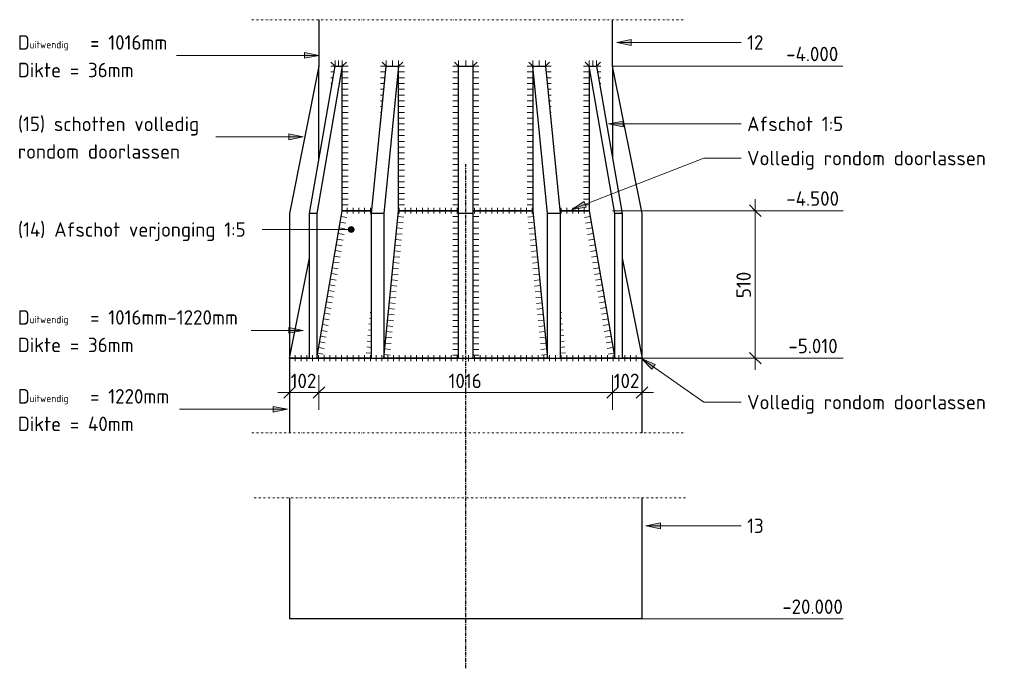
# Model space of a CAD drawing. Header units: millimetres. Extents: x -234509 to -203707, y -19731 to 120094.
# Tile 17 of 72: x -209100 to -205692, y -6083 to -3839. Entities that reach past the tile are written whole.
import ezdxf

# ---------------------------------------------------------------- set-up
doc = ezdxf.new("R2010")
doc.units = ezdxf.units.MM
doc.linetypes.add('Dash dot', pattern=[15.875, 6.35, -4.7625, 0, -4.7625])
doc.linetypes.add('Grid Line', pattern=[22.225, 12.7, -3.175, 3.175, -3.175])
for name, color, linetype, lineweight in [('N-CO-BC-BETONVORM-G', 50, 'Continuous', 25), ('N-CO-SC-STAALVORM-G', 10, 'Continuous', 25), ('X-XX-AL-CONSTRUCTIELIJN-G-3', 7, 'Dash dot', 18), ('X-XX-AL-M', 7, 'Continuous', 18), ('X-XX-AL-M-20', 7, 'Continuous', 18), ('X-XX-AL-T25-1', 7, 'Continuous', 13), ('X_XX_AL_DETAIL1_G', 7, 'Continuous', 13), ('X_XX_AL_STRAMIENLIJN_G-1', 7, 'Grid Line', 25)]:
    doc.layers.add(name, color=color, linetype=linetype, lineweight=lineweight)
doc.styles.add('NLCS-ISO', font='NLCS-ISO.ttf', dxfattribs={"height": 50})
doc.styles.add('NLCS-ISO_4', font='NLCS-ISO.ttf', dxfattribs={"height": 25})
doc.dimstyles.new('2_5_NLCS_diagonal', dxfattribs={"dimscale": 304.8, "dimtxt": 50.137748, "dimasz": 0.131234, "dimexe": 0.19685, "dimexo": 0.0625, "dimgap": 0, "dimtad": 1, "dimdec": 0, "dimzin": 0, "dimdsep": 46, "dimtxsty": 'NLCS-ISO', "dimblk1": 'OBLIQUE', "dimblk2": 'OBLIQUE', "dimsah": 1, "dimcen": 0.09, "dimdle": 0.131234, "dimazin": 0, "dimtfac": 1, "dimtdec": 4, "dimtix": 1, "dimtmove": 0, "dimatfit": 3, "dimfxl": 0.19685, "dimfxlon": 1, "dimtvp": 1, "dimtolj": 1, "dimtzin": 0, "dimarcsym": 2})

# ---------------------------------------------------------------- blocks, each defined once
blk = doc.blocks.new('GM_buispaal-Blauwverlaat - GM_buispaal-Blauwverlaat-3493027-Onderkant beschermpaal - Uitwellingerga Copy 1')
at = {"layer": 'N-CO-SC-STAALVORM-G'}
for p, q in [((-263985.7, -3839.3), (-263985.7, -4000)), ((-262969.7, -4000), (-262969.7, -3839.3)), ((-263905.4, -4500), (-263888.7, -4500)), ((-263888.7, -4500), (-263905.4, -4500)), ((-263888.7, -4500), (-263864, -4500)), ((-263864, -4500), (-263888.7, -4500)), ((-263864, -4500), (-263807.6, -4500)), ((-263807.6, -4500), (-263864, -4500)), ((-263807.6, -4500), (-263803.5, -4500)), ((-263803.5, -4500), (-263807.6, -4500)), ((-263710.1, -4500), (-263634.7, -4500)), ((-263634.7, -4500), (-263710.1, -4500)), ((-263634.7, -4500), (-263557.2, -4500)), ((-263557.2, -4500), (-263634.7, -4500)), ((-263557.2, -4500), (-263502.7, -4500)), ((-263502.7, -4500), (-263557.2, -4500)), ((-263452.7, -4500), (-263398.2, -4500)), ((-263398.2, -4500), (-263452.7, -4500)), ((-263398.2, -4500), (-263320.7, -4500)), ((-263320.7, -4500), (-263398.2, -4500)), ((-263320.7, -4500), (-263245.3, -4500)), ((-263245.3, -4500), (-263320.7, -4500)), ((-263151.9, -4500), (-263147.8, -4500)), ((-263147.8, -4500), (-263151.9, -4500)), ((-263147.8, -4500), (-263091.4, -4500)), ((-263091.4, -4500), (-263147.8, -4500)), ((-263091.4, -4500), (-263066.7, -4500)), ((-263066.7, -4500), (-263091.4, -4500)), ((-263066.7, -4500), (-263050, -4500)), ((-263050, -4500), (-263066.7, -4500)), ((-264086.2, -5010), (-264087.7, -5010)), ((-264087.7, -5010), (-264087.7, -5267.9)), ((-264087.7, -5010), (-264086.2, -5010)), ((-264081.5, -5010), (-264086.2, -5010)), ((-264086.2, -5010), (-264081.5, -5010)), ((-264063, -5010), (-264081.5, -5010)), ((-264081.5, -5010), (-264063, -5010)), ((-264018.8, -5010), (-264063, -5010)), ((-264063, -5010), (-264018.8, -5010)), ((-263990.9, -5010), (-263993.6, -5010)), ((-263993.6, -5010), (-263990.9, -5010)), ((-263938.7, -5010), (-263990.9, -5010)), ((-263990.9, -5010), (-263938.7, -5010)), ((-263909, -5010), (-263938.7, -5010)), ((-263938.7, -5010), (-263909, -5010)), ((-263877.2, -5010), (-263909, -5010)), ((-263909, -5010), (-263877.2, -5010)), ((-263807.5, -5010), (-263877.2, -5010)), ((-263877.2, -5010), (-263807.5, -5010)), ((-263804.4, -5010), (-263807.5, -5010)), ((-263807.5, -5010), (-263804.4, -5010)), ((-263502.7, -5010), (-263761.2, -5010)), ((-263761.2, -5010), (-263502.7, -5010)), ((-263194.2, -5010), (-263452.7, -5010)), ((-263452.7, -5010), (-263194.2, -5010)), ((-263147.9, -5010), (-263151, -5010)), ((-263151, -5010), (-263147.9, -5010)), ((-263078.2, -5010), (-263147.9, -5010)), ((-263147.9, -5010), (-263078.2, -5010)), ((-263046.4, -5010), (-263078.2, -5010)), ((-263078.2, -5010), (-263046.4, -5010)), ((-263016.7, -5010), (-263046.4, -5010)), ((-263046.4, -5010), (-263016.7, -5010)), ((-262964.5, -5010), (-263016.7, -5010)), ((-263016.7, -5010), (-262964.5, -5010)), ((-262961.8, -5010), (-262964.5, -5010)), ((-262964.5, -5010), (-262961.8, -5010)), ((-262892.4, -5010), (-262936.7, -5010)), ((-262936.7, -5010), (-262892.4, -5010)), ((-262873.9, -5010), (-262892.4, -5010)), ((-262892.4, -5010), (-262873.9, -5010)), ((-262869.3, -5010), (-262873.9, -5010)), ((-262873.9, -5010), (-262869.3, -5010)), ((-262867.7, -5010), (-262869.3, -5010)), ((-262869.3, -5010), (-262867.7, -5010)), ((-262867.7, -5267.9), (-262867.7, -5010))]:
    blk.add_line(p, q, dxfattribs=at)
blk = doc.blocks.new('AG_GM_Schottenbeschermpaal1 - AG_GM_Schottenbeschermpaal-3754297-Onderkant beschermpaal - Uitwellingerga Copy 1')
at = {"layer": 'N-CO-SC-STAALVORM-G'}
for p, q in [((-263985.7, -4000), (-264087.7, -4510)), ((-264018.5, -4510), (-263930.2, -4000)), ((-263905.2, -4000), (-263993.5, -4510)), ((-263985.7, -4320.5), (-263985.7, -4000)), ((-263930.2, -4000), (-263905.2, -4000)), ((-263905.2, -4500), (-263905.2, -4000.3)), ((-263804.4, -4510), (-263753.4, -4000)), ((-263710.1, -4000), (-263761.1, -4510)), ((-263753.4, -4000), (-263710.1, -4000)), ((-263710.1, -4500), (-263710.1, -4000.5)), ((-263502.7, -4510), (-263502.7, -4000)), ((-263502.7, -4000), (-263452.7, -4000)), ((-263452.7, -4000), (-263452.7, -4510)), ((-263194.4, -4510), (-263245.4, -4000)), ((-263245.4, -4000), (-263202.1, -4000)), ((-263245.4, -4000.5), (-263245.4, -4500)), ((-263202.1, -4000), (-263151.1, -4510)), ((-262961.9, -4510), (-263050.3, -4000)), ((-263050.3, -4000.3), (-263050.3, -4500)), ((-263050.2, -4000), (-263025.3, -4000)), ((-263025.3, -4000), (-262936.9, -4510)), ((-262867.7, -4510), (-262969.7, -4000)), ((-262969.7, -4000), (-262969.7, -4320.5)), ((-264087.7, -4510), (-264087.7, -5010)), ((-264018.5, -5010), (-264018.5, -4510)), ((-263993.5, -4510), (-264018.5, -4510)), ((-263993.5, -5010), (-263905.2, -4500)), ((-263993.5, -4510), (-263993.5, -5010)), ((-263804.4, -5010), (-263804.4, -4510)), ((-263761.1, -4510), (-263804.4, -4510)), ((-263761.1, -5010), (-263710.1, -4500)), ((-263761.1, -4510), (-263761.1, -5010)), ((-263502.7, -5010), (-263502.7, -4510)), ((-263452.7, -4510), (-263502.7, -4510)), ((-263452.7, -4510), (-263452.7, -5010)), ((-263245.4, -4500), (-263194.4, -5010)), ((-263194.4, -5010), (-263194.4, -4510)), ((-263151.1, -4510), (-263194.4, -4510)), ((-263151.1, -4510), (-263151.1, -5010)), ((-263050.3, -4500), (-262961.9, -5010)), ((-262961.9, -5010), (-262961.9, -4510)), ((-262936.9, -4510), (-262961.9, -4510)), ((-262936.9, -4510), (-262936.9, -5010)), ((-262867.7, -5010), (-262867.7, -4510)), ((-264087.7, -5010), (-264018.5, -4664.1)), ((-262936.9, -4664.1), (-262867.7, -5010)), ((-264018.5, -5010), (-263993.5, -5010)), ((-263804.4, -5010), (-263761.1, -5010)), ((-263502.7, -5010), (-263452.7, -5010)), ((-263194.4, -5010), (-263151.1, -5010)), ((-262961.9, -5010), (-262936.9, -5010))]:
    blk.add_line(p, q, dxfattribs=at)
blk = doc.blocks.new('GM_buispaal-Blauwverlaat - GM_buispaal-Blauwverlaat-V128-Onderkant beschermpaal - Uitwellingerga Copy 1')
at = {"layer": 'N-CO-SC-STAALVORM-G'}
for p, q in [((-264087.7, -5492.6), (-264087.7, -5911.7)), ((-262867.7, -5911.7), (-262867.7, -5492.6)), ((-264086.2, -5911.7), (-264087.7, -5911.7)), ((-264081.5, -5911.7), (-264086.2, -5911.7)), ((-264063, -5911.7), (-264081.5, -5911.7)), ((-263990.9, -5911.7), (-264063, -5911.7)), ((-263938.7, -5911.7), (-263990.9, -5911.7)), ((-263909, -5911.7), (-263938.7, -5911.7)), ((-263877.2, -5911.7), (-263909, -5911.7)), ((-263807.5, -5911.7), (-263877.2, -5911.7)), ((-263147.9, -5911.7), (-263807.5, -5911.7)), ((-263078.2, -5911.7), (-263147.9, -5911.7)), ((-263046.4, -5911.7), (-263078.2, -5911.7)), ((-263016.7, -5911.7), (-263046.4, -5911.7)), ((-262964.5, -5911.7), (-263016.7, -5911.7)), ((-262892.4, -5911.7), (-262964.5, -5911.7)), ((-262873.9, -5911.7), (-262892.4, -5911.7)), ((-262869.3, -5911.7), (-262873.9, -5911.7)), ((-262867.7, -5911.7), (-262869.3, -5911.7))]:
    blk.add_line(p, q, dxfattribs=at)
blk = doc.blocks.new('Spot Elevations - lijn-1760301-Onderkant beschermpaal - Uitwellingerga Copy 1')
at = {"layer": 'X-XX-AL-M'}
blk.add_line((-262171.9, -4500), (-262371.9, -4500), dxfattribs=at)
blk = doc.blocks.new('Spot Elevations - lijn-V129-Onderkant beschermpaal - Uitwellingerga Copy 1')
at = {"layer": 'X-XX-AL-M'}
blk.add_line((-262171.2, -5911.7), (-262371.2, -5911.7), dxfattribs=at)
blk = doc.blocks.new('DIMBLOCK121-Onderkant beschermpaal - Uitwellingerga Copy 1')
at = {"layer": 'X-XX-AL-M-20'}
for p, q in [((-206554.4, -4460), (-206554.4, -5050)), ((-206554.4, -4500), (-206574.4, -4480)), ((-206614.4, -4500), (-206494.4, -4500)), ((-206554.4, -4500), (-206614.4, -4500)), ((-206554.4, -4500), (-206534.4, -4520)), ((-206554.4, -5010), (-206574.4, -4990)), ((-206614.4, -5010), (-206494.4, -5010)), ((-206554.4, -5010), (-206614.4, -5010)), ((-206554.4, -5010), (-206534.4, -5030))]:
    blk.add_line(p, q, dxfattribs=at)
at = {"layer": 'X-XX-AL-M-20', "color": 0, "insert": (-206619.5, -4802.3), "char_height": 50, "width": 113.519, "attachment_point": 1, "rotation": 90, "line_spacing_factor": 1.135194, "style": 'NLCS-ISO'}
blk.add_mtext('510', dxfattribs=at)
blk = doc.blocks.new('_Oblique')
at = {"color": 0, "linetype": 'ByBlock', "lineweight": -2}
blk.add_line((-0.5, -0.5), (0.5, 0.5), dxfattribs=at)
blk = doc.blocks.new('DIMBLOCK122-Onderkant beschermpaal - Uitwellingerga Copy 1')
at = {"layer": 'X-XX-AL-M-20'}
for p, q in [((-208166.2, -5068.9), (-208166.2, -5188.9)), ((-208166.2, -5128.9), (-208166.2, -5068.9)), ((-208064.2, -5068.9), (-208064.2, -5188.9)), ((-208064.2, -5128.9), (-208064.2, -5068.9)), ((-208166.2, -5128.9), (-208146.2, -5108.9)), ((-208064.2, -5128.9), (-208044.2, -5108.9)), ((-208206.2, -5128.9), (-208064.2, -5128.9)), ((-208166.2, -5128.9), (-208186.2, -5148.9)), ((-208064.2, -5128.9), (-208084.2, -5148.9))]:
    blk.add_line(p, q, dxfattribs=at)
at = {"layer": 'X-XX-AL-M-20', "color": 0, "insert": (-208162.5, -5063.7), "char_height": 50, "width": 113.519, "attachment_point": 1, "line_spacing_factor": 1.135194, "style": 'NLCS-ISO'}
blk.add_mtext('102', dxfattribs=at)
blk = doc.blocks.new('DIMBLOCK123-Onderkant beschermpaal - Uitwellingerga Copy 1')
at = {"layer": 'X-XX-AL-M-20'}
for p, q in [((-208064.2, -5068.9), (-208064.2, -5188.9)), ((-208064.2, -5128.9), (-208064.2, -5068.9)), ((-207048.2, -5068.9), (-207048.2, -5188.9)), ((-207048.2, -5128.9), (-207048.2, -5068.9)), ((-208064.2, -5128.9), (-208044.2, -5108.9)), ((-207048.2, -5128.9), (-207028.2, -5108.9)), ((-208064.2, -5128.9), (-208084.2, -5148.9)), ((-208064.2, -5128.9), (-207048.2, -5128.9)), ((-207048.2, -5128.9), (-207068.2, -5148.9))]:
    blk.add_line(p, q, dxfattribs=at)
at = {"layer": 'X-XX-AL-M-20', "color": 0, "insert": (-207615.8, -5063.7), "char_height": 50, "width": 143.034, "attachment_point": 1, "line_spacing_factor": 1.135194, "style": 'NLCS-ISO'}
blk.add_mtext('1016', dxfattribs=at)
blk = doc.blocks.new('DIMBLOCK124-Onderkant beschermpaal - Uitwellingerga Copy 1')
at = {"layer": 'X-XX-AL-M-20'}
for p, q in [((-207048.2, -5068.9), (-207048.2, -5188.9)), ((-207048.2, -5128.9), (-207048.2, -5068.9)), ((-206946.2, -5068.9), (-206946.2, -5188.9)), ((-206946.2, -5128.9), (-206946.2, -5068.9)), ((-207048.2, -5128.9), (-207028.2, -5108.9)), ((-206946.2, -5128.9), (-206926.2, -5108.9)), ((-207048.2, -5128.9), (-207068.2, -5148.9)), ((-207048.2, -5128.9), (-206906.2, -5128.9)), ((-206946.2, -5128.9), (-206966.2, -5148.9))]:
    blk.add_line(p, q, dxfattribs=at)
at = {"layer": 'X-XX-AL-M-20', "color": 0, "insert": (-207044.5, -5063.7), "char_height": 50, "width": 113.519, "attachment_point": 1, "line_spacing_factor": 1.135194, "style": 'NLCS-ISO'}
blk.add_mtext('102', dxfattribs=at)

msp = doc.modelspace()

# ---------------------------------------------------------------- hatches: boundary and pattern name
at = {"layer": 'X-XX-AL-T25-1'}
for points in [[(-207033.5, -3918), (-206983.5, -3928), (-206983.5, -3908)], [(-208064.1, -3962.8), (-208114.1, -3952.8), (-208114.1, -3972.8)], [(-207061.9, -4199.8), (-207011.9, -4209.8), (-207011.9, -4189.8)], [(-208118.8, -4244.5), (-208168.8, -4234.5), (-208168.8, -4254.5)], [(-207189.7, -4496.1), (-207139.5, -4487.2), (-207146.7, -4468.6)], [(-208118.8, -4913.8), (-208168.8, -4903.8), (-208168.8, -4923.8)], [(-206947.6, -5011), (-206912.5, -5047.9), (-206901, -5031.5)], [(-208172.6, -5186.8), (-208222.6, -5176.8), (-208222.6, -5196.8)], [(-206932.8, -5589.8), (-206882.8, -5599.8), (-206882.8, -5579.8)]]:
    msp.add_hatch(color=256, dxfattribs=at).paths.add_polyline_path(points, flags=0)
h = msp.add_hatch(color=256, dxfattribs=at)
edge = h.paths.add_edge_path(flags=0)
edge.add_arc((-207952.7, -4565), 10, 0, 360)

# ---------------------------------------------------------------- linework, layer by layer
at = {"layer": 'X-XX-AL-CONSTRUCTIELIJN-G-3'}
for p, q in [((-208296.2, -3839.3), (-206796.2, -3839.3)), ((-208296.2, -5267.9), (-206796.2, -5267.9)), ((-206796.2, -5492.6), (-208296.2, -5492.6))]:
    msp.add_line(p, q, dxfattribs=at)
at = {"layer": 'X-XX-AL-M'}
for p, q in [((-207048.2, -4000), (-206501.5, -4000)), ((-206501.5, -4000), (-206451, -4000)), ((-207048.2, -4500), (-206723.6, -4500)), ((-206723.6, -4500), (-206450.4, -4500)), ((-206946.2, -5010), (-206800.7, -5010)), ((-206800.7, -5010), (-206450.4, -5010)), ((-206946.2, -5911.7), (-206624.8, -5911.7)), ((-206624.8, -5911.7), (-206449.7, -5911.7))]:
    msp.add_line(p, q, dxfattribs=at)
at = {"layer": 'X-XX-AL-T25-1'}
for p, q in [((-206983.5, -3908), (-207033.5, -3918)), ((-207033.5, -3918), (-206983.5, -3928)), ((-207033.5, -3918), (-206602.6, -3918)), ((-206983.5, -3928), (-206983.5, -3908)), ((-208064.1, -3962.8), (-208557, -3962.8)), ((-208064.1, -3962.8), (-208114.1, -3952.8)), ((-208114.1, -3952.8), (-208114.1, -3972.8)), ((-208114.1, -3972.8), (-208064.1, -3962.8)), ((-207011.9, -4189.8), (-207061.9, -4199.8)), ((-207011.9, -4209.8), (-207011.9, -4189.8)), ((-207061.9, -4199.8), (-207011.9, -4209.8)), ((-207061.9, -4199.8), (-206602.6, -4199.8)), ((-208118.8, -4244.5), (-208420.8, -4244.5)), ((-208118.8, -4244.5), (-208168.8, -4234.5)), ((-208168.8, -4234.5), (-208168.8, -4254.5)), ((-208168.8, -4254.5), (-208118.8, -4244.5)), ((-207189.7, -4496.1), (-206732.5, -4318)), ((-206732.5, -4318), (-206602.6, -4318)), ((-207146.7, -4468.6), (-207189.7, -4496.1)), ((-207189.7, -4496.1), (-207139.5, -4487.2)), ((-207139.5, -4487.2), (-207146.7, -4468.6)), ((-207952.7, -4565), (-208260.6, -4565)), ((-208118.8, -4913.8), (-208168.8, -4903.8)), ((-208168.8, -4903.8), (-208168.8, -4923.8)), ((-208118.8, -4913.8), (-208299, -4913.8)), ((-208168.8, -4923.8), (-208118.8, -4913.8)), ((-206947.6, -5011), (-206912.5, -5047.9)), ((-206901, -5031.5), (-206947.6, -5011)), ((-206947.6, -5011), (-206732.5, -5162)), ((-206912.5, -5047.9), (-206901, -5031.5)), ((-208172.6, -5186.8), (-208222.6, -5176.8)), ((-208222.6, -5176.8), (-208222.6, -5196.8)), ((-206732.5, -5162), (-206602.6, -5162)), ((-208172.6, -5186.8), (-208546.4, -5186.8)), ((-208222.6, -5196.8), (-208172.6, -5186.8)), ((-206882.8, -5579.8), (-206932.8, -5589.8)), ((-206882.8, -5599.8), (-206882.8, -5579.8)), ((-206932.8, -5589.8), (-206882.8, -5599.8)), ((-206932.8, -5589.8), (-206602.6, -5589.8))]:
    msp.add_line(p, q, dxfattribs=at)
msp.add_circle((-207952.7, -4565), 10, dxfattribs=at)
at = {"layer": 'X_XX_AL_DETAIL1_G'}
for p, q in [((-208008.6, -4000), (-208022.8, -3985.9)), ((-208008.6, -3980), (-208008.6, -4000)), ((-207996.1, -3980), (-207996.1, -4000)), ((-207983.6, -3980), (-207983.6, -4000)), ((-207983.6, -4000), (-207969.5, -3985.9)), ((-207831.8, -4000), (-207846, -3985.9)), ((-207831.8, -3980), (-207831.8, -4000)), ((-207810.2, -3980), (-207810.2, -4000)), ((-207788.5, -3980), (-207788.5, -4000)), ((-207788.5, -4000), (-207774.4, -3985.9)), ((-207581.2, -4000), (-207595.3, -3985.9)), ((-207581.2, -3980), (-207581.2, -4000)), ((-207556.2, -3980), (-207556.2, -4000)), ((-207531.2, -3980), (-207531.2, -4000)), ((-207531.2, -4000), (-207517.1, -3985.9)), ((-207323.8, -4000), (-207338, -3985.9)), ((-207323.8, -3980), (-207323.8, -4000)), ((-207302.2, -4000), (-207302.2, -3980)), ((-207280.5, -3980), (-207280.5, -4000)), ((-207280.5, -4000), (-207266.4, -3985.9)), ((-207128.8, -4000), (-207142.9, -3985.9)), ((-207128.8, -3980), (-207128.8, -4000)), ((-207116.3, -3980), (-207116.3, -4000)), ((-207103.8, -3980), (-207103.8, -4000)), ((-207103.8, -4000), (-207089.6, -3985.9)), ((-208008.6, -4000), (-208023.6, -4000)), ((-208023.6, -4020), (-208012.1, -4020)), ((-207983.6, -4000), (-207963.6, -4000)), ((-207983.6, -4020), (-207963.6, -4020)), ((-207831.8, -4000), (-207851.8, -4000)), ((-207831.8, -4000), (-207851.8, -4200)), ((-207833.8, -4020), (-207851.8, -4020)), ((-207788.5, -4000), (-207768.5, -4000)), ((-207788.5, -4020), (-207768.5, -4020)), ((-207581.2, -4000), (-207601.2, -4000)), ((-207581.2, -4020), (-207601.2, -4020)), ((-207531.2, -4000), (-207511.2, -4000)), ((-207531.2, -4020), (-207511.2, -4020)), ((-207323.8, -4000), (-207343.8, -4000)), ((-207323.8, -4020), (-207343.8, -4020)), ((-207280.5, -4000), (-207260.5, -4000)), ((-207278.5, -4020), (-207260.5, -4020)), ((-207128.8, -4000), (-207148.8, -4000)), ((-207128.8, -4020), (-207148.8, -4020)), ((-207103.8, -4000), (-207088.8, -4000)), ((-207088.8, -4020), (-207100.3, -4020)), ((-208023.6, -4040), (-208015.6, -4040)), ((-207983.6, -4040), (-207963.6, -4040)), ((-207835.8, -4040), (-207851.8, -4040)), ((-207788.5, -4040), (-207768.5, -4040)), ((-207581.2, -4040), (-207601.2, -4040)), ((-207531.2, -4040), (-207511.2, -4040)), ((-207323.8, -4040), (-207343.8, -4040)), ((-207276.5, -4040), (-207260.5, -4040)), ((-207128.8, -4040), (-207148.8, -4040)), ((-207088.8, -4040), (-207096.8, -4040)), ((-208023.6, -4060), (-208019, -4060)), ((-208023.6, -4080), (-208022.5, -4080)), ((-207983.6, -4060), (-207963.6, -4060)), ((-207983.6, -4080), (-207963.6, -4080)), ((-207837.8, -4060), (-207851.8, -4060)), ((-207839.8, -4080), (-207851.8, -4080)), ((-207788.5, -4060), (-207768.5, -4060)), ((-207788.5, -4080), (-207768.5, -4080)), ((-207581.2, -4060), (-207601.2, -4060)), ((-207581.2, -4080), (-207601.2, -4080)), ((-207531.2, -4060), (-207511.2, -4060)), ((-207531.2, -4080), (-207511.2, -4080)), ((-207323.8, -4060), (-207343.8, -4060)), ((-207323.8, -4080), (-207343.8, -4080)), ((-207274.5, -4060), (-207260.5, -4060)), ((-207272.5, -4080), (-207260.5, -4080)), ((-207128.8, -4060), (-207148.8, -4060)), ((-207128.8, -4080), (-207148.8, -4080)), ((-207088.8, -4060), (-207093.4, -4060)), ((-207088.8, -4080), (-207089.9, -4080)), ((-207983.6, -4100), (-207963.6, -4100)), ((-207983.6, -4120), (-207963.6, -4120)), ((-207841.8, -4100), (-207851.8, -4100)), ((-207843.8, -4120), (-207851.8, -4120)), ((-207788.5, -4100), (-207768.5, -4100)), ((-207788.5, -4120), (-207768.5, -4120)), ((-207581.2, -4100), (-207601.2, -4100)), ((-207581.2, -4120), (-207601.2, -4120)), ((-207531.2, -4100), (-207511.2, -4100)), ((-207531.2, -4120), (-207511.2, -4120)), ((-207323.8, -4100), (-207343.8, -4100)), ((-207323.8, -4120), (-207343.8, -4120)), ((-207270.5, -4100), (-207260.5, -4100)), ((-207268.5, -4120), (-207260.5, -4120)), ((-207128.8, -4100), (-207148.8, -4100)), ((-207128.8, -4120), (-207148.8, -4120)), ((-207983.6, -4140), (-207963.6, -4140)), ((-207845.8, -4140), (-207851.8, -4140)), ((-207788.5, -4140), (-207768.5, -4140)), ((-207581.2, -4140), (-207601.2, -4140)), ((-207531.2, -4140), (-207511.2, -4140)), ((-207323.8, -4140), (-207343.8, -4140)), ((-207266.5, -4140), (-207260.5, -4140)), ((-207128.8, -4140), (-207148.8, -4140)), ((-207983.6, -4160), (-207963.6, -4160)), ((-207983.6, -4180), (-207963.6, -4180)), ((-207847.8, -4160), (-207851.8, -4160)), ((-207788.5, -4160), (-207768.5, -4160)), ((-207788.5, -4180), (-207768.5, -4180)), ((-207581.2, -4160), (-207601.2, -4160)), ((-207581.2, -4180), (-207601.2, -4180)), ((-207531.2, -4160), (-207511.2, -4160)), ((-207531.2, -4180), (-207511.2, -4180)), ((-207323.8, -4160), (-207343.8, -4160)), ((-207323.8, -4180), (-207343.8, -4180)), ((-207264.5, -4160), (-207260.5, -4160)), ((-207128.8, -4160), (-207148.8, -4160)), ((-207128.8, -4180), (-207148.8, -4180)), ((-207983.6, -4200), (-207963.6, -4200)), ((-207983.6, -4220), (-207963.6, -4220)), ((-207788.5, -4200), (-207768.5, -4200)), ((-207788.5, -4220), (-207768.5, -4220)), ((-207581.2, -4200), (-207601.2, -4200)), ((-207581.2, -4220), (-207601.2, -4220)), ((-207531.2, -4200), (-207511.2, -4200)), ((-207531.2, -4220), (-207511.2, -4220)), ((-207323.8, -4200), (-207343.8, -4200)), ((-207323.8, -4220), (-207343.8, -4220)), ((-207128.8, -4200), (-207148.8, -4200)), ((-207128.8, -4220), (-207148.8, -4220)), ((-207983.6, -4240), (-207963.6, -4240)), ((-207788.5, -4240), (-207768.5, -4240)), ((-207581.2, -4240), (-207601.2, -4240)), ((-207531.2, -4240), (-207511.2, -4240)), ((-207323.8, -4240), (-207343.8, -4240)), ((-207128.8, -4240), (-207148.8, -4240)), ((-207983.6, -4260), (-207963.6, -4260)), ((-207983.6, -4280), (-207963.6, -4280)), ((-207788.5, -4260), (-207768.5, -4260)), ((-207788.5, -4280), (-207768.5, -4280)), ((-207581.2, -4260), (-207601.2, -4260)), ((-207581.2, -4280), (-207601.2, -4280)), ((-207531.2, -4260), (-207511.2, -4260)), ((-207531.2, -4280), (-207511.2, -4280)), ((-207323.8, -4260), (-207343.8, -4260)), ((-207323.8, -4280), (-207343.8, -4280)), ((-207128.8, -4260), (-207148.8, -4260)), ((-207128.8, -4280), (-207148.8, -4280)), ((-207983.6, -4300), (-207963.6, -4300)), ((-207983.6, -4320), (-207963.6, -4320)), ((-207788.5, -4300), (-207768.5, -4300)), ((-207788.5, -4320), (-207768.5, -4320)), ((-207581.2, -4300), (-207601.2, -4300)), ((-207581.2, -4320), (-207601.2, -4320)), ((-207531.2, -4300), (-207511.2, -4300)), ((-207531.2, -4320), (-207511.2, -4320)), ((-207323.8, -4300), (-207343.8, -4300)), ((-207323.8, -4320), (-207343.8, -4320)), ((-207128.8, -4300), (-207148.8, -4300)), ((-207128.8, -4320), (-207148.8, -4320)), ((-207983.6, -4340), (-207963.6, -4340)), ((-207983.6, -4360), (-207963.6, -4360)), ((-207788.5, -4340), (-207768.5, -4340)), ((-207788.5, -4360), (-207768.5, -4360)), ((-207581.2, -4340), (-207601.2, -4340)), ((-207581.2, -4360), (-207601.2, -4360)), ((-207531.2, -4340), (-207511.2, -4340)), ((-207531.2, -4360), (-207511.2, -4360)), ((-207323.8, -4340), (-207343.8, -4340)), ((-207323.8, -4360), (-207343.8, -4360)), ((-207128.8, -4340), (-207148.8, -4340)), ((-207128.8, -4360), (-207148.8, -4360)), ((-207983.6, -4380), (-207963.6, -4380)), ((-207788.5, -4380), (-207768.5, -4380)), ((-207581.2, -4380), (-207601.2, -4380)), ((-207531.2, -4380), (-207511.2, -4380)), ((-207323.8, -4380), (-207343.8, -4380)), ((-207128.8, -4380), (-207148.8, -4380)), ((-207983.6, -4400), (-207963.6, -4400)), ((-207983.6, -4420), (-207963.6, -4420)), ((-207788.5, -4400), (-207768.5, -4400)), ((-207788.5, -4420), (-207768.5, -4420)), ((-207581.2, -4400), (-207601.2, -4400)), ((-207581.2, -4420), (-207601.2, -4420)), ((-207531.2, -4400), (-207511.2, -4400)), ((-207531.2, -4420), (-207511.2, -4420)), ((-207323.8, -4400), (-207343.8, -4400)), ((-207323.8, -4420), (-207343.8, -4420)), ((-207128.8, -4400), (-207148.8, -4400)), ((-207128.8, -4420), (-207148.8, -4420)), ((-207983.6, -4440), (-207963.6, -4440)), ((-207983.6, -4460), (-207963.6, -4460)), ((-207788.5, -4440), (-207768.5, -4440)), ((-207788.5, -4460), (-207768.5, -4460)), ((-207581.2, -4440), (-207601.2, -4440)), ((-207581.2, -4460), (-207601.2, -4460)), ((-207531.2, -4440), (-207511.2, -4440)), ((-207531.2, -4460), (-207511.2, -4460)), ((-207323.8, -4440), (-207343.8, -4440)), ((-207323.8, -4460), (-207343.8, -4460)), ((-207128.8, -4440), (-207148.8, -4440)), ((-207128.8, -4460), (-207148.8, -4460)), ((-207983.6, -4480), (-207963.6, -4480)), ((-207966.2, -4490), (-207966.2, -4510)), ((-207946.2, -4490), (-207946.2, -4510)), ((-207926.2, -4490), (-207926.2, -4510)), ((-207906.2, -4490), (-207906.2, -4510)), ((-207886.2, -4490), (-207886.2, -4510)), ((-207788.5, -4480), (-207768.5, -4480)), ((-207786.2, -4490), (-207786.2, -4510)), ((-207766.2, -4490), (-207766.2, -4510)), ((-207746.2, -4490), (-207746.2, -4510)), ((-207726.2, -4490), (-207726.2, -4510)), ((-207706.2, -4490), (-207706.2, -4510)), ((-207686.2, -4490), (-207686.2, -4510)), ((-207666.2, -4490), (-207666.2, -4510)), ((-207646.2, -4490), (-207646.2, -4510)), ((-207626.2, -4490), (-207626.2, -4510)), ((-207606.2, -4490), (-207606.2, -4510)), ((-207581.2, -4480), (-207601.2, -4480)), ((-207586.2, -4490), (-207586.2, -4510)), ((-207531.2, -4480), (-207511.2, -4480)), ((-207526.2, -4490), (-207526.2, -4510)), ((-207506.2, -4490), (-207506.2, -4510)), ((-207486.2, -4490), (-207486.2, -4510)), ((-207466.2, -4490), (-207466.2, -4510)), ((-207446.2, -4490), (-207446.2, -4510)), ((-207426.2, -4490), (-207426.2, -4510)), ((-207406.2, -4490), (-207406.2, -4510)), ((-207386.2, -4490), (-207386.2, -4510)), ((-207366.2, -4490), (-207366.2, -4510)), ((-207346.2, -4490), (-207346.2, -4510)), ((-207323.8, -4480), (-207343.8, -4480)), ((-207326.2, -4490), (-207326.2, -4510)), ((-207226.2, -4490), (-207226.2, -4510)), ((-207206.2, -4490), (-207206.2, -4510)), ((-207186.2, -4490), (-207186.2, -4510)), ((-207166.2, -4490), (-207166.2, -4510)), ((-207128.8, -4480), (-207148.8, -4480)), ((-207146.2, -4490), (-207146.2, -4510)), ((-207987, -4519.7), (-207967.3, -4523.1)), ((-207790.5, -4519.9), (-207770.6, -4521.9)), ((-207581.2, -4520), (-207601.2, -4520)), ((-207531.2, -4520), (-207511.2, -4520)), ((-207321.9, -4519.9), (-207341.8, -4521.9)), ((-207125.3, -4519.7), (-207145, -4523.1)), ((-207993.9, -4559.1), (-207974.2, -4562.5)), ((-207990.5, -4539.4), (-207970.8, -4542.8)), ((-207794.5, -4559.7), (-207774.6, -4561.7)), ((-207792.5, -4539.8), (-207772.6, -4541.8)), ((-207581.2, -4540), (-207601.2, -4540)), ((-207581.2, -4560), (-207601.2, -4560)), ((-207531.2, -4540), (-207511.2, -4540)), ((-207531.2, -4560), (-207511.2, -4560)), ((-207319.9, -4539.8), (-207339.8, -4541.8)), ((-207317.9, -4559.7), (-207337.8, -4561.7)), ((-207121.9, -4539.4), (-207141.6, -4542.8)), ((-207118.5, -4559.1), (-207138.2, -4562.5)), ((-208000.7, -4598.5), (-207981, -4601.9)), ((-207997.3, -4578.8), (-207977.6, -4582.2)), ((-207798.5, -4599.5), (-207778.6, -4601.5)), ((-207796.5, -4579.6), (-207776.6, -4581.6)), ((-207581.2, -4580), (-207601.2, -4580)), ((-207581.2, -4600), (-207601.2, -4600)), ((-207531.2, -4580), (-207511.2, -4580)), ((-207531.2, -4600), (-207511.2, -4600)), ((-207315.9, -4579.6), (-207335.8, -4581.6)), ((-207313.9, -4599.5), (-207333.8, -4601.5)), ((-207115.1, -4578.8), (-207134.8, -4582.2)), ((-207111.7, -4598.5), (-207131.4, -4601.9)), ((-208004.1, -4618.2), (-207984.4, -4621.7)), ((-207800.5, -4619.4), (-207780.6, -4621.4)), ((-207581.2, -4620), (-207601.2, -4620)), ((-207531.2, -4620), (-207511.2, -4620)), ((-207311.9, -4619.4), (-207331.8, -4621.4)), ((-207108.3, -4618.2), (-207128, -4621.7)), ((-208010.9, -4657.7), (-207991.2, -4661.1)), ((-208007.5, -4637.9), (-207987.8, -4641.4)), ((-207804.5, -4659.2), (-207784.6, -4661.2)), ((-207802.5, -4639.3), (-207782.6, -4641.3)), ((-207581.2, -4640), (-207601.2, -4640)), ((-207581.2, -4660), (-207601.2, -4660)), ((-207531.2, -4640), (-207511.2, -4640)), ((-207531.2, -4660), (-207511.2, -4660)), ((-207309.9, -4639.3), (-207329.8, -4641.3)), ((-207307.9, -4659.2), (-207327.8, -4661.2)), ((-207104.9, -4637.9), (-207124.6, -4641.4)), ((-207101.4, -4657.7), (-207121.2, -4661.1)), ((-208017.8, -4697.1), (-207998.1, -4700.5)), ((-208014.4, -4677.4), (-207994.6, -4680.8)), ((-207808.4, -4699), (-207788.5, -4701)), ((-207806.5, -4679.1), (-207786.6, -4681.1)), ((-207581.2, -4680), (-207601.2, -4680)), ((-207581.2, -4700), (-207601.2, -4700)), ((-207531.2, -4680), (-207511.2, -4680)), ((-207531.2, -4700), (-207511.2, -4700)), ((-207305.9, -4679.1), (-207325.8, -4681.1)), ((-207303.9, -4699), (-207323.8, -4701)), ((-207098, -4677.4), (-207117.7, -4680.8)), ((-207094.6, -4697.1), (-207114.3, -4700.5)), ((-208021.2, -4716.8), (-208001.5, -4720.2)), ((-207810.4, -4718.9), (-207790.5, -4720.9)), ((-207581.2, -4720), (-207601.2, -4720)), ((-207531.2, -4720), (-207511.2, -4720)), ((-207302, -4718.9), (-207321.9, -4720.9)), ((-207091.2, -4716.8), (-207110.9, -4720.2)), ((-208028, -4756.2), (-208008.3, -4759.6)), ((-208024.6, -4736.5), (-208004.9, -4739.9)), ((-207814.4, -4758.7), (-207794.5, -4760.7)), ((-207812.4, -4738.8), (-207792.5, -4740.8)), ((-207581.2, -4740), (-207601.2, -4740)), ((-207581.2, -4760), (-207601.2, -4760)), ((-207531.2, -4740), (-207511.2, -4740)), ((-207531.2, -4760), (-207511.2, -4760)), ((-207300, -4738.8), (-207319.9, -4740.8)), ((-207298, -4758.7), (-207317.9, -4760.7)), ((-207087.8, -4736.5), (-207107.5, -4739.9)), ((-207084.4, -4756.2), (-207104.1, -4759.6)), ((-208034.8, -4795.6), (-208015.1, -4799)), ((-208031.4, -4775.9), (-208011.7, -4779.3)), ((-207818.4, -4798.5), (-207798.5, -4800.5)), ((-207816.4, -4778.6), (-207796.5, -4780.6)), ((-207581.2, -4780), (-207601.2, -4780)), ((-207581.2, -4800), (-207601.2, -4800)), ((-207531.2, -4780), (-207511.2, -4780)), ((-207531.2, -4800), (-207511.2, -4800)), ((-207296, -4778.6), (-207315.9, -4780.6)), ((-207294, -4798.5), (-207313.9, -4800.5)), ((-207081, -4775.9), (-207100.7, -4779.3)), ((-207077.6, -4795.6), (-207097.3, -4799)), ((-208041.7, -4835), (-208022, -4838.4)), ((-208038.2, -4815.3), (-208018.5, -4818.7)), ((-207882.8, -4832.3), (-207885.1, -4832)), ((-207822.4, -4838.3), (-207802.5, -4840.3)), ((-207820.4, -4818.4), (-207800.5, -4820.4)), ((-207581.2, -4820), (-207601.2, -4820)), ((-207531.2, -4820), (-207511.2, -4820)), ((-207292, -4818.4), (-207311.9, -4820.4)), ((-207290, -4838.3), (-207309.9, -4840.3)), ((-207229.5, -4832.3), (-207227.2, -4832)), ((-207074.1, -4815.3), (-207093.8, -4818.7)), ((-207070.7, -4835), (-207090.4, -4838.4)), ((-208045.1, -4854.7), (-208025.4, -4858.1)), ((-207882.8, -4872.5), (-207889.1, -4871.8)), ((-207882.8, -4852.4), (-207887.1, -4851.9)), ((-207824.4, -4858.2), (-207804.5, -4860.2)), ((-207581.2, -4840), (-207601.2, -4840)), ((-207581.2, -4860), (-207601.2, -4860)), ((-207531.2, -4840), (-207511.2, -4840)), ((-207531.2, -4860), (-207511.2, -4860)), ((-207288, -4858.2), (-207307.9, -4860.2)), ((-207229.5, -4852.4), (-207225.2, -4851.9)), ((-207229.5, -4872.5), (-207223.3, -4871.8)), ((-207067.3, -4854.7), (-207087, -4858.1)), ((-208051.9, -4894.1), (-208032.2, -4897.5)), ((-208048.5, -4874.4), (-208028.8, -4877.8)), ((-207882.8, -4892.6), (-207891.1, -4891.7)), ((-207828.3, -4898), (-207808.4, -4900)), ((-207826.4, -4878.1), (-207806.5, -4880.1)), ((-207581.2, -4880), (-207601.2, -4880)), ((-207581.2, -4900), (-207601.2, -4900)), ((-207531.2, -4880), (-207511.2, -4880)), ((-207531.2, -4900), (-207511.2, -4900)), ((-207286, -4878.1), (-207305.9, -4880.1)), ((-207284, -4898), (-207303.9, -4900)), ((-207229.5, -4892.6), (-207221.3, -4891.7)), ((-207063.9, -4874.4), (-207083.6, -4877.8)), ((-207060.5, -4894.1), (-207080.2, -4897.5)), ((-208058.7, -4933.5), (-208039, -4937)), ((-208055.3, -4913.8), (-208035.6, -4917.3)), ((-207882.8, -4932.8), (-207895.1, -4931.5)), ((-207882.8, -4912.7), (-207893.1, -4911.6)), ((-207832.3, -4937.8), (-207812.4, -4939.8)), ((-207830.3, -4917.9), (-207810.4, -4919.9)), ((-207581.2, -4920), (-207601.2, -4920)), ((-207581.2, -4940), (-207601.2, -4940)), ((-207531.2, -4920), (-207511.2, -4920)), ((-207531.2, -4940), (-207511.2, -4940)), ((-207282.1, -4917.9), (-207302, -4919.9)), ((-207280.1, -4937.8), (-207300, -4939.8)), ((-207229.5, -4912.7), (-207219.3, -4911.6)), ((-207229.5, -4932.8), (-207217.3, -4931.5)), ((-207057.1, -4913.8), (-207076.8, -4917.3)), ((-207053.7, -4933.5), (-207073.4, -4937)), ((-208065.6, -4973), (-208045.8, -4976.4)), ((-208062.1, -4953.3), (-208042.4, -4956.7)), ((-207882.8, -4973), (-207899.1, -4971.3)), ((-207882.8, -4952.9), (-207897.1, -4951.4)), ((-207834.3, -4957.7), (-207814.4, -4959.7)), ((-207581.2, -4960), (-207601.2, -4960)), ((-207531.2, -4960), (-207511.2, -4960)), ((-207278.1, -4957.7), (-207298, -4959.7)), ((-207229.5, -4952.9), (-207215.3, -4951.4)), ((-207229.5, -4973), (-207213.3, -4971.3)), ((-207050.2, -4953.3), (-207070, -4956.7)), ((-207046.8, -4973), (-207066.5, -4976.4)), ((-208146.2, -5000), (-208146.2, -5020)), ((-208126.2, -5000), (-208126.2, -5020)), ((-208106.2, -5000), (-208106.2, -5020)), ((-208086.2, -5000), (-208086.2, -5020)), ((-208069, -4992.7), (-208049.3, -4996.1)), ((-208066.2, -5000), (-208066.2, -5020)), ((-208046.2, -5000), (-208046.2, -5020)), ((-208026.2, -5000), (-208026.2, -5020)), ((-208006.2, -5000), (-208006.2, -5020)), ((-207986.2, -5000), (-207986.2, -5020)), ((-207966.2, -5000), (-207966.2, -5020)), ((-207946.2, -5000), (-207946.2, -5020)), ((-207926.2, -5000), (-207926.2, -5020)), ((-207906.2, -5000), (-207906.2, -5020)), ((-207882.8, -4993.1), (-207901.1, -4991.2)), ((-207886.2, -5000), (-207886.2, -5020)), ((-207866.2, -5000), (-207866.2, -5020)), ((-207846.2, -5000), (-207846.2, -5020)), ((-207838.3, -4997.5), (-207818.4, -4999.5)), ((-207836.3, -4977.6), (-207816.4, -4979.6)), ((-207826.2, -5000), (-207826.2, -5020)), ((-207806.2, -5000), (-207806.2, -5020)), ((-207786.2, -5000), (-207786.2, -5020)), ((-207766.2, -5000), (-207766.2, -5020)), ((-207746.2, -5000), (-207746.2, -5020)), ((-207726.2, -5000), (-207726.2, -5020)), ((-207706.2, -5000), (-207706.2, -5020)), ((-207686.2, -5000), (-207686.2, -5020)), ((-207666.2, -5000), (-207666.2, -5020)), ((-207646.2, -5000), (-207646.2, -5020)), ((-207626.2, -5000), (-207626.2, -5020)), ((-207606.2, -5000), (-207606.2, -5020)), ((-207581.2, -4980), (-207601.2, -4980)), ((-207581.2, -5000), (-207601.2, -5000)), ((-207586.2, -5000), (-207586.2, -5020)), ((-207566.2, -5000), (-207566.2, -5020)), ((-207546.2, -5000), (-207546.2, -5020)), ((-207531.2, -4980), (-207511.2, -4980)), ((-207531.2, -5000), (-207511.2, -5000)), ((-207526.2, -5000), (-207526.2, -5020)), ((-207506.2, -5000), (-207506.2, -5020)), ((-207486.2, -5000), (-207486.2, -5020)), ((-207466.2, -5000), (-207466.2, -5020)), ((-207446.2, -5000), (-207446.2, -5020)), ((-207426.2, -5000), (-207426.2, -5020)), ((-207406.2, -5000), (-207406.2, -5020)), ((-207386.2, -5000), (-207386.2, -5020)), ((-207366.2, -5000), (-207366.2, -5020)), ((-207346.2, -5000), (-207346.2, -5020)), ((-207326.2, -5000), (-207326.2, -5020)), ((-207306.2, -5000), (-207306.2, -5020)), ((-207276.1, -4977.6), (-207296, -4979.6)), ((-207274.1, -4997.5), (-207294, -4999.5)), ((-207286.2, -5000), (-207286.2, -5020)), ((-207266.2, -5000), (-207266.2, -5020)), ((-207246.2, -5000), (-207246.2, -5020)), ((-207229.5, -4993.1), (-207211.3, -4991.2)), ((-207226.2, -5000), (-207226.2, -5020)), ((-207206.2, -5000), (-207206.2, -5020)), ((-207186.2, -5000), (-207186.2, -5020)), ((-207166.2, -5000), (-207166.2, -5020)), ((-207146.2, -5000), (-207146.2, -5020)), ((-207126.2, -5000), (-207126.2, -5020)), ((-207106.2, -5000), (-207106.2, -5020)), ((-207086.2, -5000), (-207086.2, -5020)), ((-207066.2, -5000), (-207066.2, -5020)), ((-207043.4, -4992.7), (-207063.1, -4996.1)), ((-207046.2, -5000), (-207046.2, -5020)), ((-207026.2, -5000), (-207026.2, -5020)), ((-207006.2, -5000), (-207006.2, -5020)), ((-206986.2, -5000), (-206986.2, -5020)), ((-206966.2, -5000), (-206966.2, -5020))]:
    msp.add_line(p, q, dxfattribs=at)
at = {"layer": 'X_XX_AL_STRAMIENLIJN_G-1'}
msp.add_line((-207556.2, -6082.7), (-207556.2, -4339.3), dxfattribs=at)

# ---------------------------------------------------------------- block references
at = {"layer": 'N-CO-BC-BETONVORM-G'}
for name in ['GM_buispaal-Blauwverlaat - GM_buispaal-Blauwverlaat-3493027-Onderkant beschermpaal - Uitwellingerga Copy 1', 'AG_GM_Schottenbeschermpaal1 - AG_GM_Schottenbeschermpaal-3754297-Onderkant beschermpaal - Uitwellingerga Copy 1', 'GM_buispaal-Blauwverlaat - GM_buispaal-Blauwverlaat-V128-Onderkant beschermpaal - Uitwellingerga Copy 1']:
    msp.add_blockref(name, (55921.5, 0), dxfattribs=at)
at = {"layer": 'X-XX-AL-M'}
for name, p in [('Spot Elevations - lijn-1760301-Onderkant beschermpaal - Uitwellingerga Copy 1', (55920.9, 500)), ('Spot Elevations - lijn-1760301-Onderkant beschermpaal - Uitwellingerga Copy 1', (55921.5, 0)), ('Spot Elevations - lijn-1760301-Onderkant beschermpaal - Uitwellingerga Copy 1', (55921.5, -510)), ('Spot Elevations - lijn-V129-Onderkant beschermpaal - Uitwellingerga Copy 1', (55921.5, 0))]:
    msp.add_blockref(name, p, dxfattribs=at)

# ---------------------------------------------------------------- texts
at = {"layer": 'X-XX-AL-M', "char_height": 50, "attachment_point": 1, "line_spacing_factor": 1.135194, "style": 'NLCS-ISO'}
for s, insert, width in [('-4.000', (-206447.5, -3932.9), 231.627), ('-4.500', (-206446.9, -4432.9), 231.627), ('-5.010', (-206439.7, -4942.9), 214.18), ('-20.000', (-206461, -5844.6), 267.123)]:
    msp.add_mtext(s, dxfattribs=dict(at, insert=insert, width=width))
at = {"layer": 'X-XX-AL-T25-1', "attachment_point": 1}
for s, insert, char_height, width, style in [('D', (-209106.2, -3893), 50, 48.101, 'NLCS-ISO'), ('uitwendig ', (-209066.5, -3913), 25, 254.937, 'NLCS-ISO_4'), ('= 1016mm', (-208856.2, -3893), 50, 336.709, 'NLCS-ISO'), ('12', (-206582.6, -3893), 50, 73.755, 'NLCS-ISO'), ('Dikte = 36mm', (-209106.2, -3988.3), 50, 501.856, 'NLCS-ISO'), ('(15) schotten volledig', (-209106.2, -4174.8), 50, 804.894, 'NLCS-ISO'), ('Afschot 1:5', (-206582.6, -4174.8), 50, 423.291, 'NLCS-ISO'), ('rondom doorlassen', (-209106.2, -4270), 50, 708.692, 'NLCS-ISO'), ('Volledig rondom doorlassen', (-206582.6, -4293), 50, 1038.987, 'NLCS-ISO'), ('(14) Afschot verjonging 1:5', (-209106.2, -4540), 50, 998.903, 'NLCS-ISO'), ('D', (-209106.2, -4844), 50, 48.101, 'NLCS-ISO'), ('uitwendig ', (-209066.5, -4864), 25, 254.937, 'NLCS-ISO_4'), ('= 1016mm-1220mm', (-208856.2, -4844), 50, 649.367, 'NLCS-ISO'), ('Dikte = 36mm', (-209106.2, -4939.2), 50, 501.856, 'NLCS-ISO'), ('D', (-209106.2, -5117), 50, 48.101, 'NLCS-ISO'), ('uitwendig ', (-209066.5, -5137), 25, 254.937, 'NLCS-ISO_4'), ('= 1220mm', (-208856.2, -5117), 50, 349.536, 'NLCS-ISO'), ('Volledig rondom doorlassen', (-206582.6, -5137), 50, 1038.987, 'NLCS-ISO'), ('Dikte = 40mm', (-209106.2, -5212.3), 50, 506.666, 'NLCS-ISO'), ('13', (-206582.6, -5564.8), 50, 73.755, 'NLCS-ISO')]:
    msp.add_mtext(s, dxfattribs=dict(at, insert=insert, char_height=char_height, width=width, style=style))

# ---------------------------------------------------------------- dimensions: what is measured, and where the dimension line sits
at = {"layer": 'X-XX-AL-M'}
dim = msp.add_linear_dim(base=(-206554.4, -5010), p1=(-206614.4, -4500), p2=(-206614.4, -5010), angle=90, dimstyle='2_5_NLCS_diagonal', override={"dimpost": '<>', "dimfxl": 510}, dxfattribs=at)
dim.commit()
dim.dimension.update_dxf_attribs({"geometry": 'DIMBLOCK121-Onderkant beschermpaal - Uitwellingerga Copy 1', "text_midpoint": (-206579.4, -4755)})
for base, p1, p2, override, picture, middle in [((-208064.2, -5128.9), (-208166.2, -5068.9), (-208064.2, -5068.9), {"dimpost": '<>', "dimfxl": 102}, 'DIMBLOCK122-Onderkant beschermpaal - Uitwellingerga Copy 1', (-208115.2, -5103.9)), ((-207048.2, -5128.9), (-208064.2, -5068.9), (-207048.2, -5068.9), {"dimpost": '<>', "dimfxl": 1016}, 'DIMBLOCK123-Onderkant beschermpaal - Uitwellingerga Copy 1', (-207556.2, -5103.9)), ((-206946.2, -5128.9), (-207048.2, -5068.9), (-206946.2, -5068.9), {"dimpost": '<>', "dimfxl": 102}, 'DIMBLOCK124-Onderkant beschermpaal - Uitwellingerga Copy 1', (-206997.2, -5103.9))]:
    dim = msp.add_linear_dim(base=base, p1=p1, p2=p2, dimstyle='2_5_NLCS_diagonal', override=override, dxfattribs=at)
    dim.commit()
    dim.dimension.update_dxf_attribs({"geometry": picture, "text_midpoint": middle})

doc.saveas('drawing.dxf')
